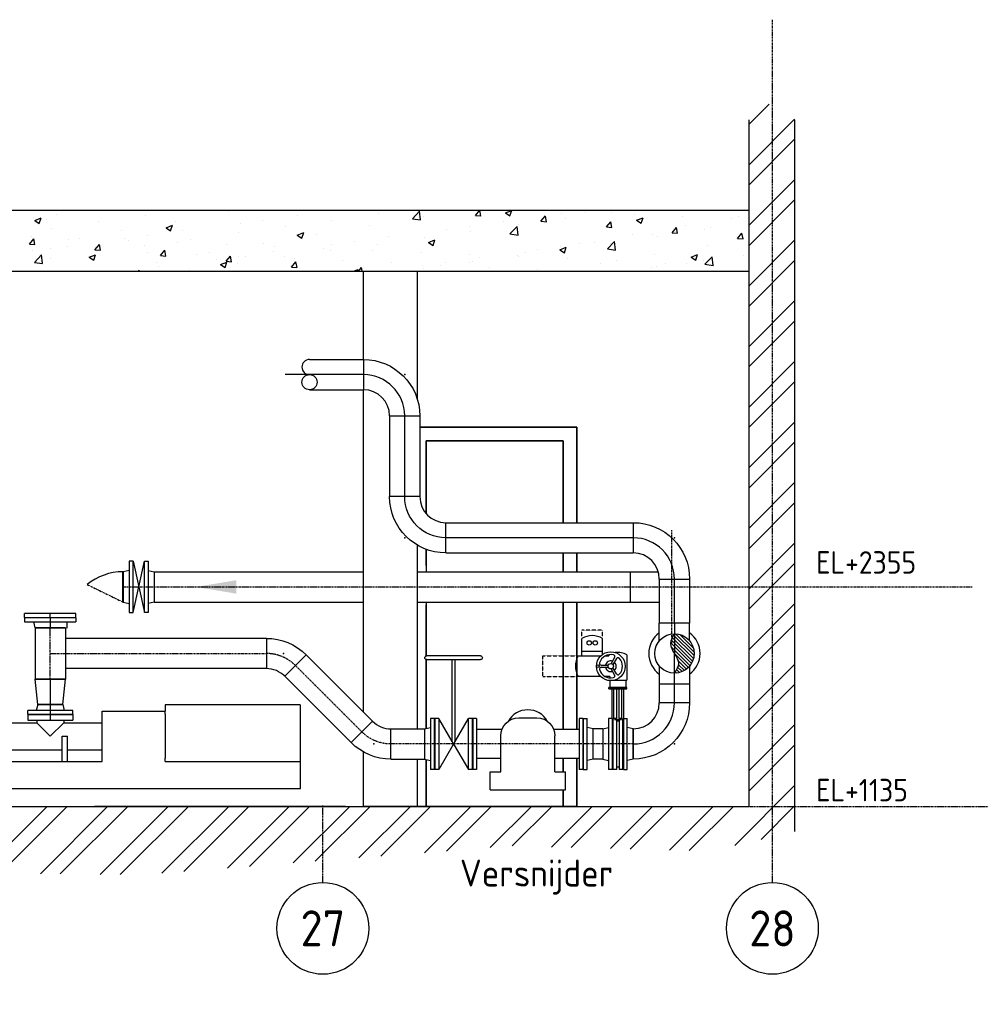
# Model space of a CAD drawing. Header units: metres. Extents: x -82085 to 58758, y -66901 to 95305.
# Tile 84 of 135: x 37606 to 42992, y -4498 to 975. Entities that reach past the tile are written whole.
import ezdxf
from ezdxf.enums import TextEntityAlignment as Align

# ---------------------------------------------------------------- set-up
doc = ezdxf.new("R2010")
doc.units = ezdxf.units.M
doc.header["$MEASUREMENT"] = 0
doc.header["$PDSIZE"] = -1
doc.linetypes.add('CENTER-LN', pattern=[19, 10, -3, 3, -3])
doc.linetypes.add('HIDDEN', pattern=[0.375, 0.25, -0.125])
doc.layers.get('0').update_dxf_attribs({"linetype": 'CONTINUOUS'})
for name, color, linetype in [('3', 3, 'CONTINUOUS'), ('ARCERING', 10, 'CONTINUOUS'), ('CL', 1, 'CENTER-LN'), ('CONST', 7, 'CONTINUOUS'), ('DIM', 10, 'CONTINUOUS'), ('Front View-Iv-Bestaand', 253, 'CONTINUOUS'), ('Front View-Iv-Lines 018', 1, 'CONTINUOUS'), ('Front View-Iv-Lines 025', 3, 'CONTINUOUS'), ('GEBOUW', 7, 'CONTINUOUS'), ('TEXT2', 7, 'CONTINUOUS')]:
    doc.layers.add(name, color=color, linetype=linetype)
doc.styles.add('ROMANS', font='iso.shx')

# ---------------------------------------------------------------- blocks, each defined once
blk = doc.blocks.new('*X3')
at = {"color": 0}
for p, q in [((49011.2, 57654.7, 3239), (49123.3, 57766.8, 3239)), ((49011.2, 57430.2, 3239), (49263.7, 57682.7, 3239)), ((49011.2, 57318, 3239), (49266.2, 57573, 3239)), ((49011.2, 57093.5, 3239), (49266.2, 57348.5, 3239)), ((49011.2, 56981.2, 3239), (49266.2, 57236.2, 3239)), ((49011.2, 56756.7, 3239), (49266.2, 57011.7, 3239)), ((49011.2, 56644.4, 3239), (49266.2, 56899.4, 3239)), ((49011.2, 56419.9, 3239), (49266.2, 56674.9, 3239)), ((49011.2, 56307.7, 3239), (49266.2, 56562.7, 3239)), ((49011.2, 56083.2, 3239), (49266.2, 56338.2, 3239)), ((49011.2, 55970.9, 3239), (49266.2, 56225.9, 3239)), ((49011.2, 55746.4, 3239), (49266.2, 56001.4, 3239)), ((49011.2, 55634.2, 3239), (49266.2, 55889.2, 3239)), ((49011.2, 55409.7, 3239), (49266.2, 55664.7, 3239)), ((49011.2, 55297.4, 3239), (49266.2, 55552.4, 3239)), ((49011.2, 55072.9, 3239), (49266.2, 55327.9, 3239)), ((49011.2, 54960.6, 3239), (49266.2, 55215.6, 3239)), ((49011.2, 54736.1, 3239), (49266.2, 54991.1, 3239)), ((49011.2, 54623.9, 3239), (49266.2, 54878.9, 3239)), ((49011.2, 54399.4, 3239), (49266.2, 54654.4, 3239)), ((49011.2, 54287.1, 3239), (49266.2, 54542.1, 3239)), ((49011.2, 54062.6, 3239), (49266.2, 54317.6, 3239)), ((49011.2, 53950.4, 3239), (49266.2, 54205.4, 3239)), ((48931.4, 53646.1, 3239), (49266.2, 53980.9, 3239)), ((44737.6, 53493.4, 3239), (45107.4, 53863.2, 3239)), ((44848.5, 53492, 3239), (45219.7, 53863.2, 3239)), ((45070.3, 53489.2, 3239), (45444.2, 53863.2, 3239)), ((45181.1, 53487.9, 3239), (45556.4, 53863.2, 3239)), ((45402.9, 53485.1, 3239), (45780.9, 53863.2, 3239)), ((45513.8, 53483.8, 3239), (45893.2, 53863.2, 3239)), ((45746.3, 53491.8, 3239), (46117.7, 53863.2, 3239)), ((45868, 53501.3, 3239), (46229.9, 53863.2, 3239)), ((46111.5, 53520.2, 3239), (46454.5, 53863.2, 3239)), ((46233.3, 53529.7, 3239), (46566.7, 53863.2, 3239)), ((46476.8, 53548.7, 3239), (46791.2, 53863.2, 3239)), ((46598.5, 53558.2, 3239), (46903.5, 53863.2, 3239)), ((46842, 53577.2, 3239), (47128, 53863.2, 3239)), ((46963.8, 53586.7, 3239), (47240.2, 53863.2, 3239)), ((47207.2, 53605.7, 3239), (47464.7, 53863.2, 3239)), ((47329, 53615.2, 3239), (47577, 53863.2, 3239)), ((47572.5, 53634.1, 3239), (47801.5, 53863.2, 3239)), ((47693.7, 53643.2, 3239), (47913.7, 53863.2, 3239)), ((47912.6, 53637.5, 3239), (48138.2, 53863.2, 3239)), ((48022.1, 53634.7, 3239), (48250.5, 53863.2, 3239)), ((48241, 53629.1, 3239), (48475, 53863.2, 3239)), ((48350.4, 53626.3, 3239), (48587.3, 53863.2, 3239)), ((48569.3, 53620.7, 3239), (48811.8, 53863.2, 3239)), ((48678.8, 53617.9, 3239), (48924, 53863.2, 3239)), ((49077.7, 53680, 3239), (49266.2, 53868.6, 3239))]:
    blk.add_line(p, q, dxfattribs=at)
blk = doc.blocks.new('*X9')
at = {"color": 0}
for p, q in [((38003.6, 5917.1, 3239), (38003.6, 5917.1, 3239)), ((38051.7, 5916.8, 3239), (38051.7, 5916.8, 3239)), ((39793.7, 5917.2, 3239), (39806.2, 5916.1, 3239)), ((39806.2, 5915.8, 3239), (39806, 5917.2, 3239)), ((40140.3, 5886.9, 3239), (40164.8, 5916, 3239)), ((40170.6, 5883.9, 3239), (40164.7, 5915.8, 3239)), ((40306.5, 5901, 3239), (40342.1, 5914.7, 3239)), ((40331.7, 5884, 3239), (40342, 5914.7, 3239)), ((40479.7, 5916.3, 3239), (40479.7, 5916.3, 3239)), ((40745.9, 5912.6, 3239), (40745.9, 5912.6, 3239)), ((37684, 5875, 3239), (37684, 5875, 3239)), ((37689.4, 5859.2, 3239), (37714.7, 5842.2, 3239)), ((37689.5, 5859.2, 3239), (37725, 5872.9, 3239)), ((37714.7, 5842.2, 3239), (37725, 5872.9, 3239)), ((37755.5, 5865.9, 3239), (37755.5, 5865.9, 3239)), ((37811.2, 5891.8, 3239), (37811.2, 5891.8, 3239)), ((38306.9, 5889, 3239), (38306.9, 5889, 3239)), ((38469.7, 5856.1, 3239), (38469.7, 5856.1, 3239)), ((38766, 5906.9, 3239), (38766, 5906.9, 3239)), ((38958.3, 5860, 3239), (38958.3, 5860, 3239)), ((39150.7, 5885.4, 3239), (39150.7, 5885.4, 3239)), ((39338.6, 5858.8, 3239), (39338.6, 5858.8, 3239)), ((39602.4, 5896.8, 3239), (39602.4, 5896.8, 3239)), ((39789.7, 5868.8, 3239), (39829.2, 5910.1, 3239)), ((39789.7, 5868.7, 3239), (39834.9, 5861.7, 3239)), ((39834.9, 5861.8, 3239), (39829.2, 5910.1, 3239)), ((39848.8, 5881.7, 3239), (39848.8, 5881.7, 3239)), ((40140.2, 5886.9, 3239), (40170.6, 5884.2, 3239)), ((40306.5, 5901, 3239), (40331.7, 5884, 3239)), ((40504.7, 5855, 3239), (40529.2, 5884.2, 3239)), ((40534.9, 5852, 3239), (40529.1, 5883.9, 3239)), ((40618.7, 5895.9, 3239), (40618.7, 5895.9, 3239)), ((40638.3, 5869.9, 3239), (40638.3, 5869.9, 3239)), ((40750.9, 5904.9, 3239), (40750.9, 5904.9, 3239)), ((40894.9, 5902.4, 3239), (40894.9, 5902.4, 3239)), ((41022.1, 5893.4, 3239), (41022.1, 5893.4, 3239)), ((41036.5, 5860.3, 3239), (41061.8, 5843.3, 3239)), ((41036.6, 5860.3, 3239), (41072.1, 5874, 3239)), ((41061.8, 5843.3, 3239), (41072.1, 5874, 3239)), ((41293.2, 5881.9, 3239), (41293.2, 5881.9, 3239)), ((41564.4, 5870.5, 3239), (41564.4, 5870.5, 3239)), ((41605.4, 5883.7, 3239), (41605.4, 5883.7, 3239)), ((37782.2, 5815.1, 3239), (37782.2, 5815.1, 3239)), ((38046, 5853.2, 3239), (38046, 5853.2, 3239)), ((38173.5, 5805.2, 3239), (38173.5, 5805.2, 3239)), ((38419.5, 5818.5, 3239), (38455.1, 5832.2, 3239)), ((38419.5, 5818.5, 3239), (38444.8, 5801.5, 3239)), ((38444.8, 5801.5, 3239), (38455.1, 5832.2, 3239)), ((38831.1, 5843.3, 3239), (38831.1, 5843.3, 3239)), ((39082, 5826.2, 3239), (39082, 5826.2, 3239)), ((39552.5, 5830.9, 3239), (39552.5, 5830.9, 3239)), ((39978.3, 5811.5, 3239), (39978.3, 5811.5, 3239)), ((40105.5, 5828.3, 3239), (40105.5, 5828.3, 3239)), ((40297.9, 5853.6, 3239), (40297.9, 5853.6, 3239)), ((40331.8, 5784.8, 3239), (40371.4, 5826, 3239)), ((40377, 5777.7, 3239), (40371.4, 5826, 3239)), ((40377.5, 5834.1, 3239), (40377.5, 5834.1, 3239)), ((40504.6, 5855, 3239), (40534.9, 5852.3, 3239)), ((40868.9, 5823.1, 3239), (40899.3, 5820.4, 3239)), ((40869, 5823.1, 3239), (40893.5, 5852.3, 3239)), ((40899.3, 5820.2, 3239), (40893.4, 5852, 3239)), ((41233.4, 5791.2, 3239), (41257.9, 5820.4, 3239)), ((41263.7, 5788.3, 3239), (41257.8, 5820.1, 3239)), ((41309.1, 5832.9, 3239), (41309.1, 5832.9, 3239)), ((41413.4, 5807.1, 3239), (41413.4, 5807.1, 3239)), ((41445, 5821.9, 3239), (41445, 5821.9, 3239)), ((37660.2, 5727.9, 3239), (37684.7, 5757.1, 3239)), ((37669, 5771.3, 3239), (37669, 5771.3, 3239)), ((37690.5, 5725, 3239), (37684.6, 5756.8, 3239)), ((37877.2, 5754.4, 3239), (37877.2, 5754.4, 3239)), ((37940.1, 5759.8, 3239), (37940.1, 5759.8, 3239)), ((38190.8, 5759, 3239), (38190.8, 5759, 3239)), ((38211.3, 5748.4, 3239), (38211.3, 5748.4, 3239)), ((38317.9, 5775.7, 3239), (38317.9, 5775.7, 3239)), ((38510.3, 5801, 3239), (38510.3, 5801, 3239)), ((38557.3, 5752.4, 3239), (38557.3, 5752.4, 3239)), ((38821.1, 5790.5, 3239), (38821.1, 5790.5, 3239)), ((39149.6, 5777.9, 3239), (39185.2, 5791.5, 3239)), ((39149.6, 5777.9, 3239), (39174.8, 5760.8, 3239)), ((39174.8, 5760.8, 3239), (39185.1, 5791.5, 3239)), ((39256.3, 5780, 3239), (39256.3, 5780, 3239)), ((39657.5, 5769.3, 3239), (39657.5, 5769.3, 3239)), ((39857, 5763.5, 3239), (39857, 5763.5, 3239)), ((39879.7, 5737.2, 3239), (39915.2, 5750.8, 3239)), ((39904.9, 5720.1, 3239), (39915.2, 5750.8, 3239)), ((40113.6, 5796, 3239), (40113.6, 5796, 3239)), ((40331.9, 5784.7, 3239), (40377, 5777.7, 3239)), ((41012.8, 5782, 3239), (41012.8, 5782, 3239)), ((41125.5, 5779.8, 3239), (41125.5, 5779.8, 3239)), ((41152.6, 5771.4, 3239), (41152.6, 5771.4, 3239)), ((41233.3, 5791.2, 3239), (41263.7, 5788.6, 3239)), ((41252.6, 5796.5, 3239), (41252.6, 5796.5, 3239)), ((41597.7, 5759.3, 3239), (41628, 5756.7, 3239)), ((41597.8, 5759.3, 3239), (41622.3, 5788.5, 3239)), ((41628.1, 5756.4, 3239), (41622.2, 5788.2, 3239)), ((37660.1, 5727.9, 3239), (37690.5, 5725.2, 3239)), ((37776.1, 5703.1, 3239), (37776.1, 5703.1, 3239)), ((37869.9, 5716.7, 3239), (37869.9, 5716.7, 3239)), ((38024.5, 5696, 3239), (38054.8, 5693.4, 3239)), ((38024.6, 5696, 3239), (38049.1, 5725.2, 3239)), ((38054.9, 5693.1, 3239), (38049, 5724.9, 3239)), ((38300.7, 5719.9, 3239), (38300.7, 5719.9, 3239)), ((38388.9, 5664.1, 3239), (38413.4, 5693.3, 3239)), ((38419.2, 5661.2, 3239), (38413.4, 5693.1, 3239)), ((38482.5, 5736.9, 3239), (38482.5, 5736.9, 3239)), ((38753.7, 5725.5, 3239), (38753.7, 5725.5, 3239)), ((38960, 5729.1, 3239), (38960, 5729.1, 3239)), ((39024.9, 5714, 3239), (39024.9, 5714, 3239)), ((39296, 5702.6, 3239), (39296, 5702.6, 3239)), ((39337.9, 5727.2, 3239), (39337.9, 5727.2, 3239)), ((39465.1, 5744, 3239), (39465.1, 5744, 3239)), ((39596.2, 5727.7, 3239), (39596.2, 5727.7, 3239)), ((39879.6, 5737.2, 3239), (39904.9, 5720.1, 3239)), ((40485.1, 5695.5, 3239), (40485.1, 5695.5, 3239)), ((40609.7, 5696.5, 3239), (40645.3, 5710.1, 3239)), ((40609.7, 5696.5, 3239), (40635, 5679.4, 3239)), ((40612.2, 5712.2, 3239), (40612.2, 5712.2, 3239)), ((40632.1, 5700.8, 3239), (40632.1, 5700.8, 3239)), ((40635, 5679.5, 3239), (40645.3, 5710.2, 3239)), ((40716.6, 5731.2, 3239), (40716.6, 5731.2, 3239)), ((40804.6, 5737.6, 3239), (40804.6, 5737.6, 3239)), ((40874, 5700.7, 3239), (40913.6, 5741.9, 3239)), ((40874, 5700.6, 3239), (40919.2, 5693.6, 3239)), ((40888.7, 5733.3, 3239), (40888.7, 5733.3, 3239)), ((40919.2, 5693.6, 3239), (40913.6, 5741.9, 3239)), ((41430.8, 5721.3, 3239), (41430.8, 5721.3, 3239)), ((37677.5, 5691.4, 3239), (37677.5, 5691.4, 3239)), ((37688.4, 5626.2, 3239), (37728, 5667.5, 3239)), ((37733.6, 5619.2, 3239), (37728, 5667.5, 3239)), ((37776, 5646, 3239), (37776, 5646, 3239)), ((37992.7, 5654.7, 3239), (38028.3, 5668.3, 3239)), ((37992.7, 5654.7, 3239), (38017.9, 5637.6, 3239)), ((38017.9, 5637.7, 3239), (38028.2, 5668.4, 3239)), ((38039.9, 5684.1, 3239), (38039.9, 5684.1, 3239)), ((38047.2, 5691.6, 3239), (38047.2, 5691.6, 3239)), ((38318.4, 5680.1, 3239), (38318.4, 5680.1, 3239)), ((38388.8, 5664.1, 3239), (38419.2, 5661.5, 3239)), ((38589.6, 5668.7, 3239), (38589.6, 5668.7, 3239)), ((38663.7, 5678.3, 3239), (38663.7, 5678.3, 3239)), ((38697.5, 5642.9, 3239), (38697.5, 5642.9, 3239)), ((38753.3, 5632.3, 3239), (38777.8, 5661.4, 3239)), ((38783.6, 5629.3, 3239), (38777.7, 5661.2, 3239)), ((38824.7, 5659.7, 3239), (38824.7, 5659.7, 3239)), ((38860.8, 5657.2, 3239), (38860.8, 5657.2, 3239)), ((39017.1, 5685, 3239), (39017.1, 5685, 3239)), ((39075.8, 5657.1, 3239), (39075.8, 5657.1, 3239)), ((39132, 5645.8, 3239), (39132, 5645.8, 3239)), ((39332.4, 5689.6, 3239), (39332.4, 5689.6, 3239)), ((39567.2, 5691.1, 3239), (39567.2, 5691.1, 3239)), ((39838.4, 5679.6, 3239), (39838.4, 5679.6, 3239)), ((40109.6, 5668.2, 3239), (40109.6, 5668.2, 3239)), ((40164.2, 5653.3, 3239), (40164.2, 5653.3, 3239)), ((40371.3, 5665, 3239), (40371.3, 5665, 3239)), ((40380.8, 5656.7, 3239), (40380.8, 5656.7, 3239)), ((40420.3, 5680.3, 3239), (40420.3, 5680.3, 3239)), ((40651.9, 5645.3, 3239), (40651.9, 5645.3, 3239)), ((41134.6, 5670.5, 3239), (41134.6, 5670.5, 3239)), ((41339.8, 5655.8, 3239), (41375.4, 5669.5, 3239)), ((41339.8, 5655.8, 3239), (41365, 5638.8, 3239)), ((41365, 5638.8, 3239), (41375.3, 5669.5, 3239)), ((41407.2, 5638, 3239), (41407.2, 5638, 3239)), ((41416.1, 5616.6, 3239), (41455.7, 5657.8, 3239)), ((41461.3, 5609.6, 3239), (41455.7, 5657.8, 3239)), ((41632.2, 5663.8, 3239), (41632.2, 5663.8, 3239)), ((37688.4, 5626.2, 3239), (37733.6, 5619.1, 3239)), ((38264.1, 5577.2, 3239), (38270.1, 5583.4, 3239)), ((38270.8, 5577.2, 3239), (38270.1, 5583.4, 3239)), ((38367.5, 5627.4, 3239), (38367.5, 5627.4, 3239)), ((38376.7, 5600.7, 3239), (38376.7, 5600.7, 3239)), ((38551.1, 5583.3, 3239), (38551.1, 5583.3, 3239)), ((38722.7, 5614, 3239), (38748, 5597, 3239)), ((38722.8, 5614, 3239), (38758.3, 5627.7, 3239)), ((38748, 5597, 3239), (38758.3, 5627.7, 3239)), ((38753.2, 5632.3, 3239), (38783.6, 5629.6, 3239)), ((38815, 5621.4, 3239), (38815, 5621.4, 3239)), ((39117.6, 5600.4, 3239), (39147.9, 5597.7, 3239)), ((39117.7, 5600.4, 3239), (39142.2, 5629.6, 3239)), ((39148, 5597.5, 3239), (39142.1, 5629.3, 3239)), ((39403.2, 5634.3, 3239), (39403.2, 5634.3, 3239)), ((39462.8, 5577.2, 3239), (39488.4, 5587, 3239)), ((39485.1, 5577.2, 3239), (39488.4, 5587, 3239)), ((39489.3, 5577.2, 3239), (39506.5, 5597.7, 3239)), ((39510.2, 5577.2, 3239), (39506.5, 5597.4, 3239)), ((39674.3, 5622.9, 3239), (39674.3, 5622.9, 3239)), ((39844.7, 5611.2, 3239), (39844.7, 5611.2, 3239)), ((39850.9, 5594.4, 3239), (39850.9, 5594.4, 3239)), ((39945.5, 5611.4, 3239), (39945.5, 5611.4, 3239)), ((39971.8, 5627.9, 3239), (39971.8, 5627.9, 3239)), ((40107.5, 5626.9, 3239), (40107.5, 5626.9, 3239)), ((40124.1, 5629.5, 3239), (40124.1, 5629.5, 3239)), ((40216.7, 5599.9, 3239), (40216.7, 5599.9, 3239)), ((40487.9, 5588.5, 3239), (40487.9, 5588.5, 3239)), ((40838.3, 5619.6, 3239), (40838.3, 5619.6, 3239)), ((40923.1, 5633.8, 3239), (40923.1, 5633.8, 3239)), ((41119, 5596.2, 3239), (41119, 5596.2, 3239)), ((41146.4, 5602.3, 3239), (41146.4, 5602.3, 3239)), ((41194.3, 5622.3, 3239), (41194.3, 5622.3, 3239)), ((41311.4, 5621.5, 3239), (41311.4, 5621.5, 3239)), ((41416.2, 5616.5, 3239), (41461.3, 5609.5, 3239)), ((41465.5, 5610.9, 3239), (41465.5, 5610.9, 3239)), ((39827.8, 5578.6, 3239), (39827.8, 5578.6, 3239)), ((40991.8, 5579.4, 3239), (40991.8, 5579.4, 3239))]:
    blk.add_line(p, q, dxfattribs=at)
blk = doc.blocks.new('*U367')
at = {"layer": 'Front View-Iv-Bestaand', "color": 0, "linetype": 'ByBlock', "lineweight": -2}
blk.add_line((1855.5, 0, 1100), (710.4, 0, 1100), dxfattribs=at)
blk = doc.blocks.new('*U368')
at = {"layer": 'Front View-Iv-Bestaand', "color": 0, "linetype": 'ByBlock', "lineweight": -2}
blk.add_line((2105.5, 0, 1100), (1855.5, 0, 1100), dxfattribs=at)
blk = doc.blocks.new('*U369')
at = {"layer": 'Front View-Iv-Bestaand', "color": 0, "linetype": 'ByBlock', "lineweight": -2}
blk.add_line((2510.4, 0, 1100), (2210.4, 0, 1100), dxfattribs=at)
blk = doc.blocks.new('*U370')
at = {"layer": 'Front View-Iv-Lines 025', "color": 0, "linetype": 'ByBlock', "lineweight": -2}
for p, q in [((2602.4, 0, 1338), (2600.4, 0, 1338)), ((2602.4, 0, 1556), (2600.4, 0, 1556))]:
    blk.add_line(p, q, dxfattribs=at)
blk = doc.blocks.new('*U371')
at = {"layer": 'Front View-Iv-Lines 025', "color": 0, "linetype": 'ByBlock', "lineweight": -2}
for p, q in [((3426.4, 0, 1556), (3428.4, 0, 1556)), ((3426.4, 0, 1338), (3428.4, 0, 1338))]:
    blk.add_line(p, q, dxfattribs=at)
blk = doc.blocks.new('*U372')
at = {"layer": 'Front View-Iv-Lines 018'}
blk.add_line((3935.4, 0, 1676), (3935.4, 0, 1782), dxfattribs=at)
at = {"layer": 'Front View-Iv-Lines 025', "color": 0, "linetype": 'ByBlock', "lineweight": -2}
for p, q in [((4019.6, 0, 1676), (3851.3, 0, 1676)), ((3851.3, 0, 1782), (4019.6, 0, 1782)), ((3851.3, 0, 1782), (3851.3, 0, 1676)), ((4019.6, 0, 1782), (4019.6, 0, 1676))]:
    blk.add_line(p, q, dxfattribs=at)
blk = doc.blocks.new('Pomp')
at = {"color": 0, "extrusion": (2.44929e-16, 1, 0)}
for p, q in [((1673, 175), (1673, 140)), ((2423, 175), (1673, 175)), ((2423, 175), (2423, -140)), ((0, -125), (0, 125)), ((0, 125), (30, 125)), ((30, -125), (30, 125)), ((909, 120), (1159, 120)), ((909, 120), (909, 90)), ((1159, 120), (1159, 90)), ((1323, -140), (1323, 140)), ((1323, 140), (1673, 140)), ((1673, 122.5), (1673, 140)), ((1673, 122.5), (1673, -122.5)), ((30, 75), (959, 75)), ((909, 90), (1159, 90)), ((959, 90), (959, 75)), ((959, 75), (1034, 0)), ((1034, 0), (1109, 75)), ((1109, 90), (1109, 75)), ((1109, 75), (1323, 75)), ((100, -140), (100, 0)), ((100, 0), (130, 0)), ((130, -140), (130, 0)), ((1100, 0), (1130, 0)), ((1100, -140), (1100, 0)), ((1130, -140), (1130, 0)), ((30, -75), (100, -75)), ((130, -75), (1100, -75)), ((1130, -75), (1323, -75)), ((0, -125), (30, -125)), ((0, -140), (1323, -140)), ((0, -290), (0, -140)), ((1673, -140), (1673, -122.5)), ((1673, -140), (2425, -140)), ((2425, -290), (2425, -140)), ((0, -290), (2425, -290))]:
    blk.add_line(p, q, dxfattribs=at)
blk = doc.blocks.new('Versnijder')
at = {"color": 0, "linetype": 'ByBlock', "lineweight": -2, "extrusion": (2.44929e-16, 1, 0)}
for p, q in [((0, 142.5), (0, -142.5)), ((20, 142.5), (0, 142.5)), ((20, 142.5), (20, -142.5)), ((256, 145), (356, 145)), ((592, 142.5), (592, -142.5)), ((612, 142.5), (592, 142.5)), ((612, 142.5), (612, -142.5)), ((162.3, 80), (20, 80)), ((592, 80), (449.7, 80)), ((156, -155), (156, 45)), ((456, -155), (456, 45)), ((156, -80), (20, -80)), ((592, -80), (456, -80)), ((503, -80), (503, -155)), ((503, -155), (503, -80)), ((20, -142.5), (0, -142.5)), ((96, -155), (156, -155)), ((96, -255), (96, -155)), ((456, -155), (516, -155)), ((516, -255), (516, -155)), ((612, -142.5), (592, -142.5)), ((96, -255), (516, -255))]:
    blk.add_line(p, q, dxfattribs=at)
at = {"color": 0, "linetype": 'ByBlock', "lineweight": -2}
blk.add_arc((306, 65), 125, 28.9104, 151.0896, dxfattribs=at)
at = {"color": 0, "linetype": 'ByBlock', "lineweight": -2, "extrusion": (1.22465e-16, -2.99952e-32, -1)}
for centre, start, end in [((-256, 45), 0, 90), ((-356, 45), 90, 180)]:
    blk.add_arc(centre, 100, start, end, dxfattribs=at)
blk = doc.blocks.new('AUMA')
at = {"color": 1, "linetype": 'HIDDEN'}
for p, q in [((-85.5, 318), (-200.5, 318)), ((-200.5, 281.7), (-200.5, 318)), ((-85.5, 281.7), (-85.5, 318)), ((-417, 60.5), (-417, 175.5)), ((-417, 175.5), (-230.7, 175.5)), ((-417, 60.5), (-230.7, 60.5))]:
    blk.add_line(p, q, dxfattribs=at)
for p, q in [((-200.5, 175.5), (-200.5, 272.6)), ((-85.5, 183.8), (-85.5, 272.6)), ((-221.6, 175.5), (-95.6, 175.5)), ((-85.5, 200.5), (-200.5, 200.5)), ((-70.3, 175.5), (-50, 175.5)), ((-50, 181.6), (-50, 175.5)), ((-18.9, 166.6), (-38.3, 132.9)), ((50, 181.6), (50, 40)), ((-92.6, 124), (-53.7, 124)), ((-92.6, 112), (-53.7, 112)), ((-8.5, 160.6), (-27.9, 126.9)), ((-95.6, 60.5), (-221.6, 60.5)), ((-45, 60.5), (-70.3, 60.5)), ((-45, 60.5), (-45, 53.2)), ((-18.9, 69.4), (-38.3, 103.1)), ((-8.5, 75.4), (-27.9, 109.1)), ((-45, 38.2), (-45, 0)), ((-45, 0), (45, 0)), ((-22.2, 40), (50, 40)), ((45, 0), (45, 40))]:
    blk.add_line(p, q)
for centre, radius in [((-160, 248), 12), ((-126, 248), 12), ((-40, 118), 80), ((-112.5, 118), 7.5), ((-40, 118), 15)]:
    blk.add_circle(centre, radius)
for centre, radius, start, end in [((-143, 173), 115, 60, 120), ((-122, 118), 115, 150, 210), ((-40, 118), 65, 76.9124, 163.0876), ((0, 95), 100, 119.0273, 120), ((-27.5, 171.6), 10, 330, 76.9124), ((0, 95), 100, 60, 98.4766), ((0.2, 155.6), 10, 43.0876, 150), ((-92.6, 134), 10, 163.0876, 270), ((-92.6, 102), 10, 90, 196.9124), ((-40, 118), 30, 71.537, 168.463), ((-40, 118), 30, 191.537, 288.463), ((-40, 118), 30, 311.537, 48.463), ((-40, 118), 65, 316.9124, 43.0876), ((-40, 118), 65, 196.9124, 283.0876), ((-27.5, 64.4), 10, 283.0876, 30), ((0.2, 80.4), 10, 210, 316.9124)]:
    blk.add_arc(centre, radius, start, end)

msp = doc.modelspace()

# ---------------------------------------------------------------- linework, layer by layer
at = {"layer": '3', "extrusion": (2.44929e-16, 1, 0)}
for p, q in [((39217.68034, -913.68317), (39517.68034, -913.68317)), ((39517.68034, -913.68317), (39517.68034, -1081.98317)), ((39517.68034, -913.68317), (39517.68034, -1081.98317)), ((39217.68034, -1081.98317), (39517.68034, -1081.98317)), ((39662.53034, -1226.83317), (39830.83034, -1226.83317)), ((39662.53034, -1226.83317), (39662.53034, -1675.83317)), ((39662.53034, -1226.83317), (39830.83034, -1226.83317)), ((39830.83034, -1226.83317), (39830.83034, -1675.83317)), ((39830.83034, -1675.83317), (39662.53034, -1675.83317)), ((39830.83034, -1675.83317), (39662.53034, -1675.83317)), ((39975.68034, -1988.98317), (39975.68034, -1820.68317)), ((39975.68034, -1820.68317), (41017.68034, -1820.68317)), ((39975.68034, -1988.98317), (39975.68034, -1820.68317)), ((41017.68034, -1820.68317), (41017.68034, -1988.98317)), ((41017.68034, -1820.68317), (41017.68034, -1988.98317)), ((39975.68034, -1988.98317), (41017.68034, -1988.98317)), ((41162.53034, -2133.83317), (41330.83034, -2133.83317)), ((41162.53034, -2133.83317), (41162.53034, -2379.83317)), ((41162.53034, -2133.83317), (41330.83034, -2133.83317)), ((41330.83034, -2133.83317), (41330.83034, -2379.83317)), ((37918.2588, -2325.83317), (37633.2588, -2325.83317)), ((37633.2588, -2347.83317), (37633.2588, -2325.83317)), ((37633.2588, -2347.83317), (37918.2588, -2347.83317)), ((37775.7588, -2349.83317), (37633.2588, -2349.83317)), ((37633.2588, -2349.83317), (37633.2588, -2371.83317)), ((37666.7588, -2347.83317), (37666.7588, -2349.83317)), ((37918.2588, -2349.83317), (37775.7588, -2349.83317)), ((37918.2588, -2347.83317), (37918.2588, -2325.83317)), ((37918.2588, -2349.83317), (37918.2588, -2371.83317)), ((37633.2588, -2371.83317), (37775.7588, -2371.83317)), ((37691.6088, -2404.83317), (37683.7588, -2371.83317)), ((37859.9088, -2404.83317), (37691.6088, -2404.83317)), ((37691.6088, -2404.83317), (37691.6088, -2690.83317)), ((37691.6088, -2404.83317), (37775.7588, -2404.83317)), ((37775.7588, -2371.83317), (37918.2588, -2371.83317)), ((37775.7588, -2404.83317), (37859.9088, -2404.83317)), ((37859.9088, -2404.83317), (37859.9088, -2690.83317)), ((41246.68034, -2379.83317), (41162.53034, -2379.83317)), ((41162.53034, -2477.6906), (41162.53034, -2379.83317)), ((41330.83034, -2379.83317), (41162.53034, -2379.83317)), ((41330.83034, -2379.83317), (41246.68034, -2379.83317)), ((41330.83034, -2477.6906), (41330.83034, -2379.83317)), ((38977.68999, -2463.68317), (37859.9088, -2463.68317)), ((38977.68999, -2463.68317), (38977.68999, -2631.98317)), ((38977.68999, -2463.68317), (38977.68999, -2631.98317)), ((39080.1144, -2674.40875), (39199.12047, -2555.40268)), ((39080.1144, -2674.40875), (39199.12047, -2555.40268)), ((39199.12047, -2555.40268), (39567.97538, -2924.25758)), ((40168.0135, -2560.83317), (39869.34683, -2560.83317)), ((39869.34683, -2582.1665), (40168.0135, -2582.1665)), ((40010.68016, -3037.09823), (40010.68016, -2582.1665)), ((40026.68016, -3037.09823), (40026.68016, -2582.1665)), ((41162.53034, -2617.97574), (41162.53034, -2715.83317)), ((41330.83034, -2617.97574), (41330.83034, -2715.83317)), ((38977.68999, -2631.98317), (37859.9088, -2631.98317)), ((39080.1144, -2674.40875), (39448.96931, -3043.26366)), ((37691.6088, -2690.83317), (37859.9088, -2690.83317)), ((37775.7588, -2690.83317), (37691.6088, -2690.83317)), ((37705.9088, -2830.83317), (37691.6088, -2690.83317)), ((37845.6088, -2830.83317), (37859.9088, -2690.83317)), ((41162.53034, -2715.83317), (41330.83034, -2715.83317)), ((40982.68034, -2736.70817), (40882.68034, -2736.70817)), ((40882.68034, -2743.37483), (40882.68034, -2736.70817)), ((40882.68034, -2743.37483), (40982.68034, -2743.37483)), ((40900.57458, -2910.93489), (40900.57458, -2743.37483)), ((40910.57458, -2910.93489), (40910.57458, -2743.37483)), ((40926.01367, -2908.33317), (40926.01367, -2743.37483)), ((40939.347, -2908.33317), (40939.347, -2743.37483)), ((40954.7861, -2910.93489), (40954.7861, -2743.37483)), ((40964.7861, -2910.93489), (40964.7861, -2743.37483)), ((40982.68034, -2743.37483), (40982.68034, -2736.70817)), ((37705.9088, -2830.83317), (37697.7588, -2863.83317)), ((37705.9088, -2830.83317), (37775.7588, -2830.83317)), ((37775.7588, -2830.83317), (37705.9088, -2830.83317)), ((37775.7588, -2830.83317), (37845.6088, -2830.83317)), ((37845.6088, -2830.83317), (37775.7588, -2830.83317)), ((37845.6088, -2830.83317), (37853.7588, -2863.83317)), ((37775.7588, -2863.83317), (37650.7588, -2863.83317)), ((37650.7588, -2885.83317), (37650.7588, -2863.83317)), ((37650.7588, -2885.83317), (37775.7588, -2885.83317)), ((37679.7588, -2887.83317), (37679.7588, -2885.83317)), ((37900.7588, -2863.83317), (37775.7588, -2863.83317)), ((37775.7588, -2885.83317), (37900.7588, -2885.83317)), ((37871.7588, -2887.83317), (37871.7588, -2885.83317)), ((37900.7588, -2885.83317), (37900.7588, -2863.83317)), ((39567.97538, -2924.25758), (39448.96931, -3043.26366)), ((39567.97538, -2924.25758), (39448.96931, -3043.26366)), ((39889.68016, -2908.33317), (39889.68016, -3193.33317)), ((39911.68016, -2908.33317), (39889.68016, -2908.33317)), ((39911.68016, -3193.33317), (39911.68016, -2908.33317)), ((39913.68016, -2908.33317), (39913.68016, -3193.33317)), ((39935.68016, -2908.33317), (39913.68016, -2908.33317)), ((39935.68016, -2908.33317), (39935.68016, -3193.33317)), ((40010.68016, -3037.09823), (39935.68016, -2908.33317)), ((40026.68016, -3037.09823), (40101.68016, -2908.33317)), ((40101.68016, -3193.33317), (40101.68016, -2908.33317)), ((40123.68016, -2908.33317), (40101.68016, -2908.33317)), ((40123.68016, -3193.33317), (40123.68016, -2908.33317)), ((40123.68016, -2941.83317), (40125.68016, -2941.83317)), ((40739.68016, -2908.33317), (40739.68016, -3193.33317)), ((40739.68016, -2908.33317), (40761.68016, -2908.33317)), ((40761.68016, -3193.33317), (40761.68016, -2908.33317)), ((40880.68034, -2908.33317), (40880.68034, -3193.33317)), ((40900.57458, -2908.33317), (40880.68034, -2908.33317)), ((40902.68034, -3193.33317), (40902.68034, -2911.78686)), ((40904.68034, -2915.9165), (40902.68034, -2915.9165)), ((40902.68034, -2922.58317), (40904.68034, -2922.58317)), ((40902.68034, -2941.83317), (40904.68034, -2941.83317)), ((40904.68034, -2911.97842), (40904.68034, -3193.33317)), ((40926.01367, -2908.33317), (40910.57458, -2908.33317)), ((40952.58654, -2915.9165), (40912.77413, -2915.9165)), ((40926.68034, -2915.9165), (40926.68034, -2908.3628)), ((40926.68034, -3193.33317), (40926.68034, -2917.25828)), ((40926.68034, -2922.58317), (40938.68034, -2922.58317)), ((40938.68034, -2908.3628), (40938.68034, -2915.9165)), ((40938.68034, -2917.25828), (40938.68034, -3193.33317)), ((40954.7861, -2908.33317), (40939.347, -2908.33317)), ((40960.68034, -3193.33317), (40960.68034, -2911.97842)), ((40962.68034, -2915.9165), (40960.68034, -2915.9165)), ((40960.68034, -2922.58317), (40962.68034, -2922.58317)), ((40960.68034, -2941.83317), (40962.68034, -2941.83317)), ((40962.68034, -2911.78686), (40962.68034, -3193.33317)), ((40964.7861, -2908.33317), (40984.68034, -2908.33317)), ((40984.68034, -3193.33317), (40984.68034, -2908.33317)), ((39670.3998, -3134.98317), (39670.3998, -2966.68317)), ((39670.3998, -2966.68317), (39856.68016, -2966.68317)), ((39670.3998, -3134.98317), (39670.3998, -2966.68317)), ((39856.68016, -2966.68317), (39856.68016, -3134.98317)), ((39856.68016, -2966.68317), (39856.68016, -3134.98317)), ((40794.68016, -2966.68317), (40761.68016, -2958.83317)), ((40794.68016, -3134.98317), (40794.68016, -2966.68317)), ((40847.68034, -2966.68317), (40794.68016, -2966.68317)), ((40794.68016, -3134.98317), (40794.68016, -2966.68317)), ((40847.68034, -2966.68317), (40880.68034, -2958.83317)), ((40847.68034, -2966.68317), (40847.68034, -3134.98317)), ((40847.68034, -2966.68317), (40847.68034, -3134.98317)), ((41017.68034, -2966.68317), (40984.68034, -2958.83317)), ((41017.68034, -2966.68317), (41017.68034, -3134.98317)), ((41017.68034, -3134.98317), (41017.68034, -2966.68317)), ((40014.65372, -3057.74604), (39935.68016, -3193.33317)), ((40014.65372, -3050.83317), (40014.65372, -3057.74604)), ((40014.65372, -3050.83317), (40022.7066, -3050.83317)), ((40022.7066, -3057.74604), (40022.7066, -3050.83317)), ((40022.7066, -3057.74604), (40101.68016, -3193.33317)), ((39670.3998, -3134.98317), (39856.68016, -3134.98317)), ((39856.68016, -3134.98317), (39889.68016, -3142.83317)), ((40123.68016, -3159.83317), (40125.68016, -3159.83317)), ((40794.68016, -3134.98317), (40761.68016, -3142.83317)), ((40847.68034, -3134.98317), (40794.68016, -3134.98317)), ((40847.68034, -3134.98317), (40880.68034, -3142.83317)), ((40902.68034, -3159.83317), (40904.68034, -3159.83317)), ((40960.68034, -3159.83317), (40962.68034, -3159.83317)), ((41017.68034, -3134.98317), (40984.68034, -3142.83317)), ((39911.68016, -3193.33317), (39889.68016, -3193.33317)), ((39935.68016, -3193.33317), (39913.68016, -3193.33317)), ((40123.68016, -3193.33317), (40101.68016, -3193.33317)), ((40739.68016, -3193.33317), (40761.68016, -3193.33317)), ((40902.68034, -3193.33317), (40880.68034, -3193.33317)), ((40926.68034, -3193.33317), (40904.68034, -3193.33317)), ((40938.68034, -3179.08317), (40926.68034, -3179.08317)), ((40960.68034, -3193.33317), (40938.68034, -3193.33317)), ((40962.68034, -3193.33317), (40984.68034, -3193.33317))]:
    msp.add_line(p, q, dxfattribs=at)
at = {"layer": '3'}
for p, q in [((38237.18034, -2320.33317), (38299.18034, -2035.33317)), ((38237.18034, -2035.33317), (38299.18034, -2320.33317)), ((38180.18034, -2093.68317), (38182.18034, -2093.68317)), ((38180.18034, -2261.98317), (38180.18034, -2093.68317)), ((38354.18034, -2093.68317), (39516.6803, -2093.68317)), ((39816.68016, -2093.68317), (41156.85469, -2093.68317)), ((41003.18034, -2261.98317), (41003.18034, -2093.68317)), ((38180.18034, -2261.98317), (38182.18034, -2261.98317)), ((38354.18034, -2261.98317), (39516.6803, -2261.98317)), ((39816.68016, -2261.98317), (41162.53034, -2261.98317))]:
    msp.add_line(p, q, dxfattribs=at)
for points in [[(38237.18034, -2320.33317), (38237.18034, -2035.33317), (38215.18034, -2035.33317), (38215.18034, -2320.33317)], [(38299.18034, -2320.33317), (38299.18034, -2035.33317), (38321.18034, -2035.33317), (38321.18034, -2320.33317)]]:
    msp.add_lwpolyline(points, close=True, dxfattribs=at)
for points in [[(38215.18034, -2085.83317), (38182.18034, -2093.68317), (38182.18034, -2261.98317), (38215.18034, -2269.83317)], [(38321.18034, -2085.83317), (38354.18034, -2093.68317), (38354.18034, -2261.98317), (38321.18034, -2269.83317)]]:
    msp.add_lwpolyline(points, dxfattribs=at)
for centre, radius in [((39217.68034, -1039.90817), 42.075), ((41246.68034, -2547.83317), 109.55)]:
    msp.add_circle(centre, radius, dxfattribs=at)
for centre, radius, start, end in [((39217.68034, -955.75817), 42.075, 90, 270), ((39517.68034, -1226.83317), 144.85, 0, 90), ((39975.68034, -1675.83317), 144.85, 180, 270), ((41017.68034, -2133.83317), 144.85, 0, 90), ((38180.18034, -2406.33317), 312.65, 90, 129.37664522), ((38180.18034, -2406.33317), 312.65, 173.66467909, 180), ((41246.68034, -2547.83317), 142.5, 126.19436607, 233.80563393), ((41246.68034, -2547.83317), 142.5, 306.19436607, 53.80563393), ((38977.68999, -2776.83317), 144.85, 45, 90), ((41017.68034, -2821.83317), 144.85, 270, 0), ((39670.3998, -2821.83317), 144.85, 225, 270)]:
    msp.add_arc(centre, radius, start, end, dxfattribs=at)
at = {"layer": '3', "extrusion": (1.22465e-16, -2.99952e-32, -1)}
for centre, radius, start, end in [((-39517.68034, -1226.83317), 313.15, 90, 180), ((-39975.68034, -1675.83317), 313.15, 270, 0), ((-41017.68034, -2133.83317), 313.15, 90, 180), ((-38977.68999, -2776.83317), 313.15, 90, 135), ((-39869.34683, -2571.49983), 10.66667, 270, 90), ((-40168.0135, -2571.49983), 10.66667, 90, 270), ((-41017.68034, -2821.83317), 313.15, 180, 270), ((-39670.3998, -2821.83317), 313.15, 270, 315), ((-40018.68016, -3050.83317), 8, 239.78107644, 300.21892356)]:
    msp.add_arc(centre, radius, start, end, dxfattribs=at)
at = {"layer": '3'}
for points, knots in [([(40910.57458, -2910.93489), (40910.57458, -2910.99594), (40910.54432, -2911.0602), (40910.41684, -2911.19042), (40910.31965, -2911.25639), (40910.06234, -2911.38507), (40909.90203, -2911.44787), (40909.53093, -2911.56567), (40909.3201, -2911.62065), (40908.87471, -2911.71793), (40908.62584, -2911.76374), (40908.08335, -2911.84534), (40907.78974, -2911.88111), (40907.17663, -2911.93894), (40906.85662, -2911.96104), (40906.21246, -2911.99009), (40905.8883, -2911.99704), (40905.28218, -2911.99704), (40904.98072, -2911.99102), (40904.68034, -2911.97842)], [7.5933148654, 7.5933148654, 7.5933148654, 7.5933148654, 8.5561772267, 8.5561772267, 9.5190395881, 9.5190395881, 10.4819019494, 10.4819019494, 11.4447643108, 11.4447643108, 12.3859481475, 12.3859481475, 13.3271319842, 13.3271319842, 14.268315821, 14.268315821, 15.2094996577, 15.2094996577, 16.0866904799, 16.0866904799, 16.0866904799, 16.0866904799]), ([(40926.68034, -2917.25828), (40926.45807, -2917.2483), (40926.23556, -2917.23775), (40924.88068, -2917.17014), (40923.74387, -2917.09897), (40921.47817, -2916.92849), (40920.34929, -2916.82917), (40918.11581, -2916.60522), (40917.01064, -2916.48054), (40914.85356, -2916.21179), (40913.80113, -2916.06803), (40912.77413, -2915.9165)], [31.71533585, 31.71533585, 31.71533585, 31.71533585, 32.3516523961, 32.3516523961, 35.5868176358, 35.5868176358, 38.8219828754, 38.8219828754, 42.057148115, 42.057148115, 45.2481546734, 45.2481546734, 45.2481546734, 45.2481546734]), ([(40926.68034, -2908.3628), (40926.6239, -2908.36042), (40926.5708, -2908.35815), (40926.35111, -2908.34866), (40926.22247, -2908.34281), (40926.05373, -2908.33506), (40926.01367, -2908.33317), (40926.01367, -2908.33317)], [27.2618961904, 27.2618961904, 27.2618961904, 27.2618961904, 27.6280164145, 27.6280164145, 28.8838352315, 28.8838352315, 30.1396540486, 30.1396540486, 30.1396540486, 30.1396540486]), ([(40939.347, -2908.33317), (40939.347, -2908.33317), (40939.30694, -2908.33506), (40939.1382, -2908.34281), (40939.00956, -2908.34866), (40938.78987, -2908.35815), (40938.73678, -2908.36042), (40938.68034, -2908.3628)], [10.0465513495, 10.0465513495, 10.0465513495, 10.0465513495, 11.3023701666, 11.3023701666, 12.5581889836, 12.5581889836, 12.9243092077, 12.9243092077, 12.9243092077, 12.9243092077]), ([(40952.58654, -2915.9165), (40951.55954, -2916.06803), (40950.50711, -2916.21179), (40948.35003, -2916.48054), (40947.24487, -2916.60522), (40945.01138, -2916.82917), (40943.8825, -2916.92849), (40941.61681, -2917.09897), (40940.47999, -2917.17014), (40939.12511, -2917.23775), (40938.9026, -2917.2483), (40938.68034, -2917.25828)], [6.5144891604, 6.5144891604, 6.5144891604, 6.5144891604, 9.7054957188, 9.7054957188, 12.9406609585, 12.9406609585, 16.1758261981, 16.1758261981, 19.4109914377, 19.4109914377, 20.0473079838, 20.0473079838, 20.0473079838, 20.0473079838]), ([(40960.68034, -2911.97842), (40960.37996, -2911.99102), (40960.07849, -2911.99704), (40959.47237, -2911.99704), (40959.14822, -2911.99009), (40958.50406, -2911.96104), (40958.18404, -2911.93894), (40957.57093, -2911.88111), (40957.27732, -2911.84534), (40956.73483, -2911.76374), (40956.48596, -2911.71793), (40956.04057, -2911.62065), (40955.82975, -2911.56567), (40955.45864, -2911.44787), (40955.29833, -2911.38507), (40955.04102, -2911.25639), (40954.94383, -2911.19042), (40954.81635, -2911.0602), (40954.7861, -2910.99594), (40954.7861, -2910.93489)], [-16.0866904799, -16.0866904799, -16.0866904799, -16.0866904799, -15.2094996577, -15.2094996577, -14.268315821, -14.268315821, -13.3271319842, -13.3271319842, -12.3859481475, -12.3859481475, -11.4447643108, -11.4447643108, -10.4819019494, -10.4819019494, -9.5190395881, -9.5190395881, -8.5561772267, -8.5561772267, -7.5933148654, -7.5933148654, -7.5933148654, -7.5933148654]), ([(40010.68016, -3037.09823), (40010.68016, -3037.09823), (40010.70088, -3037.14581), (40010.78004, -3037.3283), (40010.8384, -3037.46303), (40010.98217, -3037.79703), (40011.06763, -3037.99645), (40011.25226, -3038.43078), (40011.35137, -3038.66561), (40011.57643, -3039.20398), (40011.71452, -3039.53787), (40012.00322, -3040.24848), (40012.1538, -3040.62519), (40012.60707, -3041.78675), (40012.91063, -3042.60399), (40013.36271, -3043.92063), (40013.55368, -3044.50907), (40013.91116, -3045.73121), (40014.07748, -3046.36495), (40014.35632, -3047.64902), (40014.46843, -3048.29983), (40014.61733, -3049.58654), (40014.65372, -3050.22248), (40014.65372, -3050.83317)], [-16.3589329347, -16.3589329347, -16.3589329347, -16.3589329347, -15.3702809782, -15.3702809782, -14.3816290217, -14.3816290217, -13.3929770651, -13.3929770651, -12.4043251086, -12.4043251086, -11.1352999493, -11.1352999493, -9.86627479, -9.86627479, -7.3282244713, -7.3282244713, -5.4961683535, -5.4961683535, -3.6641122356, -3.6641122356, -1.8320561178, -1.8320561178, 0, 0, 0, 0]), ([(40022.7066, -3050.83317), (40022.7066, -3050.22248), (40022.74299, -3049.58654), (40022.89189, -3048.29983), (40023.004, -3047.64902), (40023.28285, -3046.36495), (40023.44917, -3045.73121), (40023.80664, -3044.50907), (40023.99761, -3043.92063), (40024.44969, -3042.60399), (40024.75326, -3041.78675), (40025.20652, -3040.62519), (40025.3571, -3040.24848), (40025.6458, -3039.53787), (40025.7839, -3039.20398), (40026.00895, -3038.66561), (40026.10806, -3038.43078), (40026.29269, -3037.99645), (40026.37816, -3037.79703), (40026.52193, -3037.46303), (40026.58028, -3037.3283), (40026.65944, -3037.14581), (40026.68016, -3037.09823), (40026.68016, -3037.09823)], [-32.7178658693, -32.7178658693, -32.7178658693, -32.7178658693, -30.8858097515, -30.8858097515, -29.0537536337, -29.0537536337, -27.2216975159, -27.2216975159, -25.3896413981, -25.3896413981, -22.8515910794, -22.8515910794, -21.58256592, -21.58256592, -20.3135407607, -20.3135407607, -19.3248888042, -19.3248888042, -18.3362368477, -18.3362368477, -17.3475848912, -17.3475848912, -16.3589329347, -16.3589329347, -16.3589329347, -16.3589329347])]:
    msp.add_open_spline(points, degree=3, knots=knots, dxfattribs=at)
at = {"layer": 'ARCERING', "extrusion": (2.44929e-16, 1, 0)}
for p, q in [((41352.49751, -2576.18679), (41235.00204, -2458.69132)), ((41355.56502, -2559.88841), (41241.93123, -2446.25462)), ((41356.01532, -2540.97283), (41253.54068, -2438.49819)), ((41351.96282, -2517.55444), (41276.95906, -2442.55068)), ((41341.04998, -2603.47104), (41225.09539, -2487.51645)), ((41333.21926, -2615.0062), (41227.31445, -2509.10139)), ((41347.5398, -2590.59497), (41228.98891, -2472.04408)), ((41324.14388, -2625.29671), (41246.68034, -2547.83317)), ((41289.44214, -2648.69263), (41264.37176, -2623.62226)), ((41313.85337, -2634.37209), (41266.04622, -2586.56494)), ((41302.31821, -2642.20281), (41268.26528, -2608.14989)), ((41258.73558, -2656.71785), (41251.42944, -2649.41171)), ((41275.03396, -2653.65034), (41258.35863, -2636.97501))]:
    msp.add_line(p, q, dxfattribs=at)
at = {"layer": 'ARCERING'}
msp.add_open_spline([(41246.68034, -2438.28317), (41235.72534, -2456.5415), (41213.81534, -2493.05817), (41246.68034, -2547.83317), (41279.54534, -2602.60817), (41257.63534, -2639.12483), (41246.68034, -2657.38317)], degree=3, dxfattribs=at)
at = {"layer": 'CL', "extrusion": (2.44929e-16, 1, 0)}
for p, q in [((37775.7588, -2690.83317), (37775.7588, -2404.83317)), ((37775.7588, -2547.83317), (38977.68999, -2547.83317)), ((39508.47234, -2983.76062), (39139.61744, -2614.90571)), ((41017.68034, -3050.83317), (39670.3998, -3050.83317))]:
    msp.add_line(p, q, dxfattribs=at)
at = {"layer": 'CL'}
msp.add_arc((38977.68999, -2776.83317), 229, 45, 90, dxfattribs=at)
at = {"layer": 'CL', "extrusion": (1.22465e-16, -2.99952e-32, -1)}
msp.add_arc((-39670.3998, -2821.83317), 229, 270, 315, dxfattribs=at)
at = {"layer": 'Front View-Iv-Bestaand', "color": 0, "linetype": 'ByBlock', "lineweight": -2, "extrusion": (2.44929e-16, 1, 0)}
for p, q in [((39866.68031, -1771.22979), (39866.68031, -1365.83322)), ((39866.68031, -1365.83322), (39866.68031, -1771.22979)), ((39866.68031, -2058.28317), (39866.68031, -1969.40073)), ((39866.68031, -1969.40073), (39866.68031, -2058.28317)), ((39866.68031, -2964.30434), (39866.68031, -2581.82783)), ((39866.68031, -2581.82783), (39866.68031, -2964.30434)), ((39866.68032, -2581.82783), (39866.68032, -2964.30434)), ((39866.68031, -3397.83318), (39866.68031, -3137.36199)), ((39866.68031, -3137.36199), (39866.68031, -3397.83318)), ((39866.68032, -3137.36199), (39866.68032, -3397.83317)), ((40704.68032, -3397.83318), (40704.68032, -3130.83317)), ((40704.68032, -3130.83317), (40704.68032, -3397.83318)), ((40628.68031, -3305.83317), (40628.68031, -3397.83318)), ((40628.68031, -3397.83318), (40628.68031, -3305.83317)), ((39790.68029, -3397.83317), (39790.68029, -3397.83318)), ((39790.68029, -3397.83318), (39790.68029, -3397.83317)), ((39790.68029, -3397.83318), (39866.68031, -3397.83318)), ((39866.68031, -3397.83318), (39790.68029, -3397.83318)), ((39866.68031, -3397.83318), (40628.68031, -3397.83318)), ((40628.68031, -3397.83318), (39866.68031, -3397.83318)), ((40628.68031, -3397.83318), (40704.68032, -3397.83318)), ((40704.68032, -3397.83318), (40628.68031, -3397.83318))]:
    msp.add_line(p, q, dxfattribs=at)
at = {"layer": 'Front View-Iv-Lines 018', "extrusion": (2.44929e-16, 1, 0)}
for p, q in [((39517.68034, -997.83317), (39082.13894, -997.83317)), ((39746.68034, -1675.83317), (39746.68034, -1226.83317)), ((41017.68034, -1904.83317), (39975.68034, -1904.83317)), ((41246.68034, -2379.83317), (41246.68034, -2133.83317)), ((37775.7588, -2347.83317), (37775.7588, -2325.83317)), ((37775.7588, -2349.83317), (37775.7588, -2404.83317)), ((41246.68034, -2379.83317), (41246.68034, -2547.83317)), ((41246.68034, -2715.83317), (41246.68034, -2547.83317)), ((37775.7588, -2690.83317), (37775.7588, -2917.83317))]:
    msp.add_line(p, q, dxfattribs=at)
at = {"layer": 'Front View-Iv-Lines 018'}
for centre, start, end in [((39517.68034, -1226.83317), 0, 90), ((41017.68034, -2133.83317), 0, 90), ((41017.68034, -2821.83317), 270, 0)]:
    msp.add_arc(centre, 229, start, end, dxfattribs=at)
at = {"layer": 'Front View-Iv-Lines 018', "extrusion": (1.22465e-16, -2.99952e-32, -1)}
msp.add_arc((-39975.68034, -1675.83317), 229, 270, 0, dxfattribs=at)
at = {"layer": 'Front View-Iv-Lines 018', "extrusion": (2.44929e-16, 1, 0)}
for p in [(39746.68034, -997.83317), (39746.68034, -1904.83317), (41246.68034, -1904.83317), (39072.54489, -2547.83317), (39575.54489, -3050.83317), (41246.68034, -3050.83317)]:
    msp.add_point(p, dxfattribs=at)
at = {"layer": 'Front View-Iv-Lines 025', "color": 0, "linetype": 'ByBlock', "lineweight": -2, "extrusion": (2.44929e-16, 1, 0)}
for p, q in [((37884.7588, -2347.83317), (37884.7588, -2349.83317)), ((37859.9088, -2690.83317), (37775.7588, -2690.83317)), ((41330.83034, -2821.83317), (41162.53034, -2821.83317)), ((39856.68016, -2966.68317), (39889.68016, -2958.83317))]:
    msp.add_line(p, q, dxfattribs=at)
at = {"layer": 'Front View-Iv-Lines 025', "color": 0, "linetype": 'ByBlock', "lineweight": -2}
msp.add_circle((41246.68034, -2547.83317), 109.55, dxfattribs=at)
at = {"layer": 'GEBOUW'}
for p, q in [((41661.68034, -82.83317), (41661.68034, 418.13805)), ((41916.68034, -3537.16039), (41916.68034, 418.13805)), ((34491.68034, -82.83317), (41661.68034, -82.83317)), ((41661.68034, -422.83317), (41661.68034, -82.83317)), ((34119.18034, -422.83317), (41661.68034, -422.83317)), ((39516.6803, -422.83317), (39516.6803, -913.68317)), ((39816.68016, -422.83317), (39816.68016, -1133.76316)), ((41661.68034, -3397.83317), (41661.68034, -422.83317)), ((39516.6803, -1081.98317), (39516.6803, -2872.96251)), ((39816.68016, -1945.61431), (39816.68016, -2966.68316)), ((39516.6803, -3094.65773), (39516.6803, -3397.83317)), ((39816.68016, -3134.98316), (39816.68016, -3397.83317)), ((2117.12319, -3397.83317), (41661.68034, -3397.83317))]:
    msp.add_line(p, q, dxfattribs=at)
at = {"layer": 'GEBOUW', "extrusion": (2.44929e-16, 1, 0)}
for p, q in [((40704.68032, -1289.83321), (39830.83034, -1289.83321)), ((39830.83034, -1289.83321), (40704.68032, -1289.83321)), ((40704.68032, -1820.68317), (40704.68032, -1289.83321)), ((40704.68032, -1289.83321), (40704.68032, -1820.68317)), ((39866.68031, -1365.83322), (40628.68031, -1365.83322)), ((40628.68031, -1365.83322), (39866.68031, -1365.83322)), ((39866.68032, -1365.83322), (39866.68032, -1771.22981)), ((40628.68031, -1365.83322), (40628.68031, -1820.68317)), ((40628.68031, -1820.68317), (40628.68031, -1365.83322)), ((39866.68032, -1969.40074), (39866.68032, -2093.68317)), ((40628.68031, -1988.98317), (40628.68031, -2093.68317)), ((40628.68031, -2093.68317), (40628.68031, -1988.98317)), ((40704.68032, -2093.68317), (40704.68032, -1988.98317)), ((40704.68032, -1988.98317), (40704.68032, -2093.68317)), ((39866.68031, -2561.17184), (39866.68031, -2277.38317)), ((39866.68031, -2277.38317), (39866.68031, -2561.17184)), ((39866.68032, -2261.98317), (39866.68032, -2561.17184)), ((40628.68031, -2261.98317), (40628.68031, -2970.83317)), ((40628.68031, -2970.83317), (40628.68031, -2261.98317)), ((40704.68032, -2970.83317), (40704.68032, -2261.98317)), ((40704.68032, -2261.98317), (40704.68032, -2970.83317))]:
    msp.add_line(p, q, dxfattribs=at)
at = {"layer": 'TEXT2', "color": 1, "linetype": 'CENTER-LN'}
for p, q in [((41791.68034, -3820.52742), (41791.68034, 975.08558)), ((41231.68034, -2493.15143), (41231.68034, -1862.5149)), ((37981.83034, -2164.65714), (38180.18034, -2261.98317)), ((38180.18034, -2177.83317), (42904.3888, -2177.83317)), ((39291.68034, -3820.52742), (39291.68034, -3392.83317)), ((41666.68034, -3397.83317), (42992.07912, -3397.83317))]:
    msp.add_line(p, q, dxfattribs=at)
at = {"layer": 'TEXT2'}
for centre in [(39291.68034, -4075.62854), (41791.68034, -4075.62854)]:
    msp.add_circle(centre, 255.10112, dxfattribs=at)
at = {"layer": 'TEXT2', "color": 1, "linetype": 'CENTER-LN'}
msp.add_solid([(38811.41058, -2215.33317), (38811.41058, -2140.33317), (38586.41058, -2177.83317)], dxfattribs=at)

# ---------------------------------------------------------------- block references
at = {"layer": '3'}
msp.add_blockref('AUMA', (40932.68034, -2736.70817), dxfattribs=at)
at = {"layer": '3', "extrusion": (2.44929e-16, 1, 0), "rotation": 180}
for name in ['*U372', '*U370', '*U371']:
    msp.add_blockref(name, (-37311.25927, 0, -4497.83318), dxfattribs=at)
at = {"layer": 'ARCERING'}
for name, p in [('*X9', (0, -6000)), ('*X3', (-7349.54789, -57260.99623))]:
    msp.add_blockref(name, p, dxfattribs=at)
at = {"layer": 'CONST', "color": 6}
for name, p in [('Pomp', (36741.7588, -3007.83317)), ('Versnijder', (40125.68016, -3050.83317))]:
    msp.add_blockref(name, p, dxfattribs=at)
at = {"layer": 'Front View-Iv-Bestaand', "extrusion": (2.44929e-16, 1, 0), "rotation": 180}
for name in ['*U367', '*U368', '*U369']:
    msp.add_blockref(name, (-37311.25927, 0, -4497.83318), dxfattribs=at)

# ---------------------------------------------------------------- texts
at = {"layer": 'DIM', "style": 'ROMANS'}
for s, p in [('EL+2355', (42033.94145, -2041.76715)), ('EL+1135', (42033.94145, -3307.37092))]:
    msp.add_text(s, height=125, dxfattribs=at).set_placement(p, align=Align.MIDDLE_LEFT)
at = {"layer": 'GEBOUW', "style": 'ROMANS'}
msp.add_text('Versnijder', height=150, dxfattribs=at).set_placement((40480.09776, -3790.66042), align=Align.MIDDLE)
at = {"layer": 'TEXT2', "style": 'ROMANS'}
for s, p in [('27', (39291.68034, -4075.62854)), ('28', (41791.68034, -4075.62854))]:
    msp.add_text(s, height=200, dxfattribs=at).set_placement(p, align=Align.MIDDLE)

doc.saveas('drawing.dxf')
